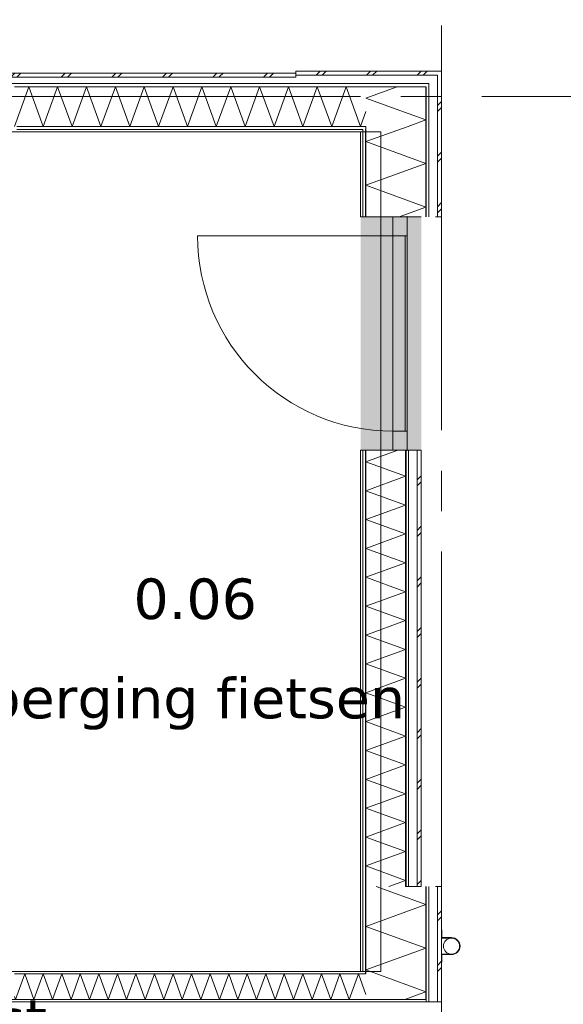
# Model space of a CAD drawing. Header units: millimetres. Extents: x -14925 to 266687, y -3550 to 35834.
# Tile 163 of 244: x 116263 to 118952, y 13512 to 18379. Entities that reach past the tile are written whole.
import ezdxf
from ezdxf.enums import TextEntityAlignment as Align

# ---------------------------------------------------------------- set-up
doc = ezdxf.new("R2010")
doc.units = ezdxf.units.MM
doc.header["$MEASUREMENT"] = 0
doc.linetypes.add('B0204', pattern=[2600, 2000, -200, 200, -200])
for name, color, linetype in [('52 Riolering.SCHOON', 7, 'Continuous'), ('A Stramien', 7, 'Continuous'), ('New_21 Buitenwanden', 7, 'Continuous'), ('New_21 Buitenwanden Afdek-arcering', 7, 'Continuous'), ('New_21 Buitenwanden Deuren', 7, 'Continuous'), ('New_21 Buitenwanden Doorsnede-arcering', 7, 'Continuous'), ('New_21 Buitenwanden Laagscheidingslijnen', 7, 'Continuous'), ('New_22 C Binnenwanden', 7, 'Continuous'), ('New_22 C Binnenwanden Doorsnede-arcering', 7, 'Continuous'), ('New_22 C Binnenwanden Laagscheidingslijnen', 7, 'Continuous'), ('New_Z Gebruiksopp', 7, 'Continuous'), ('New_Z Gebruiksopp Zone omranding', 7, 'Continuous'), ('New_Z Gebruiksopp Zone tekst', 7, 'Continuous'), ('Tekst_dim 1_ 100 .DO', 7, 'Continuous')]:
    doc.layers.add(name, color=color, linetype=linetype)
doc.styles.add('GENERATED_STYLE_1', font='verdana.ttf')
doc.styles.add('GENERATED_STYLE_2', font='verdana.ttf')
doc.dimstyles.new('GENERATED_STYLE__2', dxfattribs={"dimtxt": 400, "dimasz": 380, "dimexe": 0.18, "dimexo": 0.0625, "dimgap": 0, "dimtad": 1, "dimtih": 1, "dimtoh": 1, "dimdec": 0, "dimzin": 0, "dimdsep": 46, "dimtxsty": 'GENERATED_STYLE_2', "dimblk": 'ARROWHEAD_7', "dimblk1": 'ARROWHEAD_7', "dimblk2": 'ARROWHEAD_7', "dimcen": 0.09, "dimse1": 1, "dimse2": 1, "dimclrd": 9, "dimclre": 9, "dimclrt": 9, "dimadec": 1, "dimazin": 0, "dimtfac": 1, "dimtdec": 4, "dimtmove": 0, "dimatfit": 3, "dimfxl": 1, "dimtolj": 1, "dimtzin": 0, "dimarcsym": 0})
pattern_1 = [(90, (120873.91, 0), (-100, 0), [])]
pattern_2 = [(90, (120873.9, 0), (-346.41, 0), [0, -200]), (90, (120700.7, 100), (-346.41, 0), [0, -200])]
pattern_3 = [(180, (120873.91, 0), (0, 100), [])]
pattern_4 = [(180, (120873.9, 0), (0, 346.41), [0, -200]), (180, (120773.9, -173.2), (0, 346.41), [0, -200])]

# ---------------------------------------------------------------- blocks, each defined once
blk = doc.blocks.new('berging fietsen_0.06_109_1', base_point=(117131.4, 15750))
at = {"layer": 'New_Z Gebruiksopp Zone tekst', "color": 2, "lineweight": 0}
for tag, style, p in [('DUMMY_941', 'GENERATED_STYLE_1', (117131.4, 15687.9)), ('DUMMY_942', 'GENERATED_STYLE_2', (117131.4, 15190.7))]:
    blk.add_attdef(tag, text='', height=200, dxfattribs=dict(at, style=style)).set_placement(p, align=Align.TOP_LEFT)
for tag, style, p in [('ROOM_NUMBER', 'GENERATED_STYLE_1', (117131.4, 15617.1)), ('ROOM_NAME', 'GENERATED_STYLE_2', (117131.4, 15126.2))]:
    blk.add_attdef(tag, text='', height=200, dxfattribs=dict(at, style=style)).set_placement(p, align=Align.TOP_CENTER)
blk = doc.blocks.new('bergkast_0.05_153_1', base_point=(115794.6, 14164.5))
at = {"layer": 'New_Z Gebruiksopp Zone tekst', "color": 2, "lineweight": 0}
for tag, style, p in [('DUMMY_941', 'GENERATED_STYLE_1', (115794.6, 14102.4)), ('DUMMY_942', 'GENERATED_STYLE_2', (115794.6, 13605.2))]:
    blk.add_attdef(tag, text='', height=200, dxfattribs=dict(at, style=style)).set_placement(p, align=Align.TOP_LEFT)
for tag, style, p in [('ROOM_NUMBER', 'GENERATED_STYLE_1', (115794.6, 14031.6)), ('ROOM_NAME', 'GENERATED_STYLE_2', (115794.6, 13539.3))]:
    blk.add_attdef(tag, text='', height=200, dxfattribs=dict(at, style=style)).set_placement(p, align=Align.TOP_CENTER)
blk = doc.blocks.new('*X2721', base_point=(120873.9, 0))
at = {"layer": 'New_21 Buitenwanden Doorsnede-arcering', "color": 7, "linetype": 'Continuous', "lineweight": 0}
for p, q in [((118228.9, 16105), (118248.9, 16125)), ((118228.9, 16075), (118248.9, 16095)), ((118228.9, 15855), (118248.9, 15875)), ((118228.9, 15825), (118248.9, 15845)), ((118228.9, 15605), (118248.9, 15625)), ((118228.9, 15575), (118248.9, 15595)), ((118228.9, 15355), (118248.9, 15375)), ((118228.9, 15325), (118248.9, 15345)), ((118228.9, 15105), (118248.9, 15125)), ((118228.9, 15075), (118248.9, 15095)), ((118228.9, 14855), (118248.9, 14875)), ((118228.9, 14825), (118248.9, 14845)), ((118228.9, 14605), (118248.9, 14625)), ((118228.9, 14575), (118248.9, 14595)), ((118228.9, 14355), (118248.9, 14375)), ((118228.9, 14325), (118248.9, 14345)), ((118228.9, 14105), (118248.9, 14125))]:
    blk.add_line(p, q, dxfattribs=at)
blk = doc.blocks.new('*X2722', base_point=(120873.9, 0))
at = {"layer": 'New_21 Buitenwanden Doorsnede-arcering', "color": 7, "linetype": 'Continuous', "lineweight": 0}
for p, q in [((118133.2, 16251), (117975.9, 16193.8)), ((118171.9, 16122.4), (117975.9, 16193.8)), ((118171.9, 16122.4), (117975.9, 16051.1)), ((118171.9, 15979.7), (117975.9, 16051.1)), ((118171.9, 15979.7), (117975.9, 15908.4)), ((118171.9, 15837.1), (117975.9, 15908.4)), ((118171.9, 15837.1), (117975.9, 15765.7)), ((118171.9, 15694.4), (117975.9, 15765.7)), ((118171.9, 15694.4), (117975.9, 15623.1)), ((118171.9, 15551.7), (117975.9, 15623.1)), ((118171.9, 15551.7), (117975.9, 15480.4)), ((118171.9, 15409), (117975.9, 15480.4)), ((118171.9, 15409), (117975.9, 15337.7)), ((118171.9, 15266.4), (117975.9, 15337.7)), ((118171.9, 15266.4), (117975.9, 15195)), ((118171.9, 15123.7), (117975.9, 15195)), ((118171.9, 15123.7), (117975.9, 15052.4)), ((118171.9, 14981), (117975.9, 15052.4)), ((118171.9, 14981), (117975.9, 14909.7)), ((118171.9, 14838.3), (117975.9, 14909.7)), ((118171.9, 14838.3), (117975.9, 14767)), ((118171.9, 14695.7), (117975.9, 14767)), ((118171.9, 14695.7), (117975.9, 14624.3)), ((118171.9, 14553), (117975.9, 14624.3)), ((118171.9, 14553), (117975.9, 14481.6)), ((118171.9, 14410.3), (117975.9, 14481.6)), ((118171.9, 14410.3), (117975.9, 14339)), ((118171.9, 14267.6), (117975.9, 14339)), ((118171.9, 14267.6), (117975.9, 14196.3)), ((118171.9, 14125), (117975.9, 14196.3)), ((118171.9, 14125), (118089.6, 14095))]:
    blk.add_line(p, q, dxfattribs=at)
blk = doc.blocks.new('D1 26[147]_1', base_point=(120873.9, 0))
at = {"layer": 'New_21 Buitenwanden Deuren', "color": 7, "linetype": 'Continuous', "lineweight": 0}
for p, q in [((117948.9, 17405), (117948.9, 17417)), ((117948.9, 17405), (117948.9, 17417)), ((117960.9, 17405), (117948.9, 17405)), ((117960.9, 17405), (117948.9, 17405)), ((117975.9, 17405), (117960.9, 17405)), ((117975.9, 17405), (117960.9, 17405)), ((118108.9, 17405), (117975.9, 17405)), ((118108.9, 17405), (117975.9, 17405)), ((118108.9, 17405), (118108.9, 17311)), ((118178.9, 17405), (118108.9, 17405)), ((118171.9, 17405), (118108.9, 17405)), ((118171.9, 17405), (118108.9, 17405)), ((118178.9, 17405), (118171.9, 17405)), ((118178.9, 17405), (118171.9, 17405)), ((118178.9, 16251), (118178.9, 17405)), ((118178.9, 17311), (118178.9, 17405)), ((118186.9, 17405), (118178.9, 17405)), ((118228.9, 17405), (118186.9, 17405)), ((118248.9, 17405), (118228.9, 17405)), ((118108.9, 17311), (117142.9, 17311)), ((118108.9, 17311), (118178.9, 17311)), ((118108.9, 16345), (118108.9, 17311)), ((118108.9, 17311), (118168.9, 17311)), ((118168.9, 17311), (118168.9, 16345)), ((118178.9, 16345), (118108.9, 16345)), ((118108.9, 16345), (118108.9, 16251)), ((118168.9, 16345), (118108.9, 16345)), ((118178.9, 16251), (118178.9, 16345)), ((117960.9, 16251), (117948.9, 16251)), ((117960.9, 16251), (117948.9, 16251)), ((117948.9, 16251), (117948.9, 16239)), ((117948.9, 16251), (117948.9, 16239)), ((117975.9, 16251), (117960.9, 16251)), ((117975.9, 16251), (117960.9, 16251)), ((118108.9, 16251), (117975.9, 16251)), ((118108.9, 16251), (117975.9, 16251)), ((118108.9, 16251), (118178.9, 16251)), ((118171.9, 16251), (118108.9, 16251)), ((118171.9, 16251), (118108.9, 16251)), ((118178.9, 16251), (118171.9, 16251)), ((118178.9, 16251), (118171.9, 16251)), ((118186.9, 16251), (118178.9, 16251)), ((118228.9, 16251), (118186.9, 16251)), ((118248.9, 16251), (118228.9, 16251))]:
    blk.add_line(p, q, dxfattribs=at)
blk.add_arc((118108.9, 17311), 966, 180, 270, dxfattribs=at)
for p in [(118178.9, 17405), (118178.9, 16251)]:
    blk.add_point(p, dxfattribs=at)
blk = doc.blocks.new('Wall_410_1', base_point=(117948.9, 14095))
at = {"layer": 'New_21 Buitenwanden Afdek-arcering', "linetype": 'Continuous', "lineweight": 0, "true_color": 0xffffff}
blk.add_hatch(color=7, dxfattribs=at).paths.add_polyline_path([(118248.9, 17405), (117948.9, 17405), (117948.9, 16251), (118248.9, 16251)])
at = {"layer": 'New_21 Buitenwanden Doorsnede-arcering', "linetype": 'Continuous', "lineweight": 0, "true_color": 0x000000}
h = blk.add_hatch(dxfattribs=at)
h.set_pattern_fill('720_Gips_0001', color=18, style=0, pattern_type=2)
h.set_pattern_definition(pattern_2)
h.paths.add_polyline_path([(117960.9, 16251), (117948.9, 16251), (117948.9, 14095), (117960.9, 14095)])
h = blk.add_hatch(dxfattribs=at)
h.set_pattern_fill('325_Houtachtig_plaatmate_E0', color=18, style=0, pattern_type=2)
h.set_pattern_definition(pattern_1)
h.paths.add_polyline_path([(117960.9, 14095), (117975.9, 14095), (117975.9, 16251), (117960.9, 16251)])
h = blk.add_hatch(dxfattribs=at)
h.set_pattern_fill('325_Houtachtig_plaatmate_E0', color=18, style=0, pattern_type=2)
h.set_pattern_definition(pattern_1)
h.paths.add_polyline_path([(118171.9, 14095), (118186.9, 14095), (118186.9, 16251), (118171.9, 16251)])
at = {"layer": 'New_21 Buitenwanden', "color": 9, "linetype": 'Continuous', "lineweight": 0}
for p, q in [((117948.9, 17405), (117948.9, 17417)), ((117960.9, 17405), (117948.9, 17405)), ((117975.9, 17405), (117960.9, 17405)), ((118108.9, 17405), (117975.9, 17405)), ((118171.9, 17405), (118108.9, 17405)), ((118178.9, 17405), (118171.9, 17405)), ((118186.9, 17405), (118178.9, 17405)), ((118228.9, 17405), (118186.9, 17405)), ((118248.9, 17405), (118228.9, 17405)), ((117948.9, 16251), (117948.9, 16239)), ((117960.9, 16251), (117948.9, 16251)), ((117975.9, 16251), (117960.9, 16251)), ((118108.9, 16251), (117975.9, 16251)), ((118171.9, 16251), (118108.9, 16251)), ((118178.9, 16251), (118171.9, 16251)), ((118186.9, 16251), (118178.9, 16251)), ((118228.9, 16251), (118186.9, 16251)), ((118248.9, 16251), (118228.9, 16251))]:
    blk.add_line(p, q, dxfattribs=at)
at = {"layer": 'New_21 Buitenwanden', "color": 9, "linetype": 'Continuous', "lineweight": 0, "flags": 128}
for points in [[(117948.9, 16251), (117948.9, 14095)], [(118248.9, 14095), (118248.9, 16251)], [(118171.9, 14095), (118248.9, 14095)]]:
    blk.add_lwpolyline(points, dxfattribs=at)
at = {"layer": 'New_21 Buitenwanden Laagscheidingslijnen', "color": 9, "linetype": 'Continuous', "lineweight": 0}
for p, q in [((117960.9, 14095), (117960.9, 16251)), ((117975.9, 14095), (117975.9, 16251)), ((118171.9, 14095), (118171.9, 16251)), ((118186.9, 14095), (118186.9, 16251)), ((118228.9, 14095), (118228.9, 16251))]:
    blk.add_line(p, q, dxfattribs=at)
at = {"layer": 'New_21 Buitenwanden', "color": 1, "lineweight": 0}
for name in ['*X2722', '*X2721']:
    blk.add_blockref(name, (120873.9, 0), dxfattribs=at)
at = {"layer": 'New_21 Buitenwanden Deuren', "color": 7, "linetype": 'Continuous', "lineweight": 0}
blk.add_blockref('D1 26[147]_1', (120873.9, 0), dxfattribs=at)
blk = doc.blocks.new('*X2784', base_point=(120873.9, 0))
at = {"layer": 'New_21 Buitenwanden Doorsnede-arcering', "color": 7, "linetype": 'Continuous', "lineweight": 0}
for p, q in [((117728.9, 18105), (117748.9, 18125)), ((117758.9, 18105), (117778.9, 18125)), ((117978.9, 18105), (117998.9, 18125)), ((118008.9, 18105), (118028.9, 18125)), ((118228.9, 18105), (118248.9, 18125)), ((118258.9, 18105), (118278.9, 18125))]:
    blk.add_line(p, q, dxfattribs=at)
blk = doc.blocks.new('*X2785', base_point=(120873.9, 0))
at = {"layer": 'New_21 Buitenwanden Doorsnede-arcering', "color": 7, "linetype": 'Continuous', "lineweight": 0}
for p, q in [((117735, 18048), (117663.7, 17852)), ((117735, 18048), (117806.4, 17852)), ((117877.7, 18048), (117806.4, 17852)), ((117877.7, 18048), (117949, 17852)), ((117628.9, 17947.6), (117663.7, 17852)), ((117975.9, 17925.8), (117949, 17852))]:
    blk.add_line(p, q, dxfattribs=at)
blk = doc.blocks.new('Wall_421_1', base_point=(117948.9, 17825))
at = {"layer": 'New_21 Buitenwanden Doorsnede-arcering', "linetype": 'Continuous', "lineweight": 0, "true_color": 0x000000}
h = blk.add_hatch(dxfattribs=at)
h.set_pattern_fill('325_Houtachtig_plaatmate_E0', color=18, style=0, pattern_type=2)
h.set_pattern_definition(pattern_3)
h.paths.add_polyline_path([(118266.2, 18063), (117628.9, 18063), (117628.9, 18048), (118246.2, 18048)])
h = blk.add_hatch(dxfattribs=at)
h.set_pattern_fill('325_Houtachtig_plaatmate_E0', color=18, style=0, pattern_type=2)
h.set_pattern_definition(pattern_3)
h.paths.add_polyline_path([(118266.2, 18063), (118246.2, 18048), (118271.9, 18048), (118271.9, 18063)])
h = blk.add_hatch(dxfattribs=at)
h.set_pattern_fill('325_Houtachtig_plaatmate_E0', color=18, style=0, pattern_type=2)
h.set_pattern_definition(pattern_3)
h.paths.add_polyline_path([(118271.9, 18063), (118271.9, 18048), (118286.9, 18048), (118286.9, 18063)])
h = blk.add_hatch(dxfattribs=at)
h.set_pattern_fill('325_Houtachtig_plaatmate_E0', color=18, style=0, pattern_type=2)
h.set_pattern_definition(pattern_3)
h.paths.add_polyline_path([(117960.9, 17852), (117628.9, 17852), (117628.9, 17837), (117960.9, 17837)])
h = blk.add_hatch(dxfattribs=at)
h.set_pattern_fill('720_Gips_0001', color=18, style=0, pattern_type=2)
h.set_pattern_definition(pattern_4)
h.paths.add_polyline_path([(117948.9, 17837), (117628.9, 17837), (117628.9, 17825), (117948.9, 17825)])
h = blk.add_hatch(dxfattribs=at)
h.set_pattern_fill('720_Gips_0001', color=18, style=0, pattern_type=2)
h.set_pattern_definition(pattern_4)
h.paths.add_polyline_path([(117948.9, 17825), (117960.9, 17834), (117960.9, 17837), (117948.9, 17837)])
h = blk.add_hatch(dxfattribs=at)
h.set_pattern_fill('720_Gips_0001', color=18, style=0, pattern_type=2)
h.set_pattern_definition(pattern_4)
h.paths.add_polyline_path([(117960.9, 17834), (117948.9, 17825), (117960.9, 17825)])
h = blk.add_hatch(dxfattribs=at)
h.set_pattern_fill('325_Houtachtig_plaatmate_E0', color=18, style=0, pattern_type=2)
h.set_pattern_definition(pattern_3)
h.paths.add_polyline_path([(117960.9, 17837), (117964.9, 17837), (117975.9, 17845.2), (117975.9, 17852), (117960.9, 17852)])
h = blk.add_hatch(dxfattribs=at)
h.set_pattern_fill('325_Houtachtig_plaatmate_E0', color=18, style=0, pattern_type=2)
h.set_pattern_definition(pattern_3)
h.paths.add_polyline_path([(117975.9, 17837), (117975.9, 17845.2), (117964.9, 17837)])
at = {"layer": 'New_21 Buitenwanden', "color": 9, "linetype": 'Continuous', "lineweight": 0, "flags": 128}
for points in [[(118348.9, 18125), (117628.9, 18125)], [(117628.9, 18125), (117628.9, 18105)], [(117628.9, 18105), (117628.9, 18095)], [(118348.9, 18125), (118348.9, 18105)], [(117628.9, 17825), (117948.9, 17825)]]:
    blk.add_lwpolyline(points, dxfattribs=at)
at = {"layer": 'New_21 Buitenwanden Laagscheidingslijnen', "color": 9, "linetype": 'Continuous', "lineweight": 0}
for p, q in [((118286.9, 18105), (117628.9, 18105)), ((118322.2, 18105), (118286.9, 18105)), ((118322.2, 18105), (118328.9, 18105)), ((118328.9, 18063), (118328.9, 18105)), ((118266.2, 18063), (117628.9, 18063)), ((118266.2, 18063), (118271.9, 18063)), ((118271.9, 18063), (118286.9, 18063)), ((118286.9, 18048), (118286.9, 18063)), ((117975.9, 18048), (117628.9, 18048)), ((118246.2, 18048), (117975.9, 18048)), ((118246.2, 18048), (118271.9, 18048)), ((117960.9, 17852), (117628.9, 17852)), ((117948.9, 17837), (117628.9, 17837)), ((117960.9, 17837), (117948.9, 17837)), ((117975.9, 17852), (117960.9, 17852)), ((117960.9, 17834), (117960.9, 17837)), ((117960.9, 17825), (117960.9, 17834)), ((117975.9, 17845.2), (117975.9, 17852)), ((117975.9, 17837), (117975.9, 17845.2))]:
    blk.add_line(p, q, dxfattribs=at)
at = {"layer": 'New_21 Buitenwanden', "color": 1, "lineweight": 0}
for name in ['*X2784', '*X2785']:
    blk.add_blockref(name, (120873.9, 0), dxfattribs=at)
blk = doc.blocks.new('*X2787', base_point=(120873.9, 0))
at = {"layer": 'New_22 C Binnenwanden Doorsnede-arcering', "color": 7, "linetype": 'Continuous', "lineweight": 0}
for p, q in [((116287.9, 13663), (116242, 13537)), ((116287.9, 13663), (116333.7, 13537)), ((116379.6, 13663), (116333.7, 13537)), ((116379.6, 13663), (116425.5, 13537)), ((116471.3, 13663), (116425.5, 13537)), ((116471.3, 13663), (116517.2, 13537)), ((116563, 13663), (116517.2, 13537)), ((116563, 13663), (116608.9, 13537)), ((116654.8, 13663), (116608.9, 13537)), ((116654.8, 13663), (116700.6, 13537)), ((116746.5, 13663), (116700.6, 13537)), ((116746.5, 13663), (116792.3, 13537)), ((116838.2, 13663), (116792.3, 13537)), ((116838.2, 13663), (116884.1, 13537)), ((116929.9, 13663), (116884.1, 13537)), ((116929.9, 13663), (116975.8, 13537)), ((117021.6, 13663), (116975.8, 13537)), ((117021.6, 13663), (117067.5, 13537)), ((117113.4, 13663), (117067.5, 13537)), ((117113.4, 13663), (117159.2, 13537)), ((117205.1, 13663), (117159.2, 13537)), ((117205.1, 13663), (117250.9, 13537)), ((117296.8, 13663), (117250.9, 13537)), ((117296.8, 13663), (117342.7, 13537)), ((117388.5, 13663), (117342.7, 13537)), ((117388.5, 13663), (117434.4, 13537)), ((117480.3, 13663), (117434.4, 13537)), ((117480.3, 13663), (117526.1, 13537)), ((117572, 13663), (117526.1, 13537)), ((117572, 13663), (117617.8, 13537)), ((117663.7, 13663), (117617.8, 13537)), ((117663.7, 13663), (117709.6, 13537)), ((117755.4, 13663), (117709.6, 13537)), ((117755.4, 13663), (117801.3, 13537)), ((117847.1, 13663), (117801.3, 13537)), ((117847.1, 13663), (117893, 13537)), ((117938.9, 13663), (117893, 13537)), ((117938.9, 13663), (117975.9, 13561.2)), ((116236.9, 13551.1), (116242, 13537))]:
    blk.add_line(p, q, dxfattribs=at)
blk = doc.blocks.new('Wall_422_1', base_point=(111498.9, 13675))
at = {"layer": 'New_22 C Binnenwanden Doorsnede-arcering', "linetype": 'Continuous', "lineweight": 0, "true_color": 0x000000}
h = blk.add_hatch(dxfattribs=at)
h.set_pattern_fill('325_Houtachtig_plaatmate_E0', color=18, style=0, pattern_type=2)
h.set_pattern_definition(pattern_3)
h.paths.add_polyline_path([(116248.9, 13663), (117960.9, 13663), (117960.9, 13670.5), (117948.9, 13675), (116248.9, 13675)])
h = blk.add_hatch(dxfattribs=at)
h.set_pattern_fill('325_Houtachtig_plaatmate_E0', color=18, style=0, pattern_type=2)
h.set_pattern_definition(pattern_3)
h.paths.add_polyline_path([(117948.9, 13675), (117960.9, 13670.5), (117960.9, 13675)])
h = blk.add_hatch(dxfattribs=at)
h.set_pattern_fill('325_Houtachtig_plaatmate_E0', color=18, style=0, pattern_type=2)
h.set_pattern_definition(pattern_3)
h.paths.add_polyline_path([(111175.9, 13525), (118271.9, 13525), (118271.9, 13537), (111175.9, 13537)])
at = {"layer": 'New_21 Buitenwanden Laagscheidingslijnen', "color": 1, "linetype": 'Continuous', "lineweight": 0}
blk.add_line((117948.9, 13675), (117960.9, 13675), dxfattribs=at)
at = {"layer": 'New_22 C Binnenwanden', "color": 1, "linetype": 'Continuous', "lineweight": 0, "flags": 128}
for points in [[(117948.9, 13675), (116248.9, 13675)], [(111175.9, 13525), (118271.9, 13525)]]:
    blk.add_lwpolyline(points, dxfattribs=at)
at = {"layer": 'New_22 C Binnenwanden Laagscheidingslijnen', "color": 1, "linetype": 'Continuous', "lineweight": 0}
for p, q in [((117960.9, 13663), (116236.9, 13663)), ((117960.9, 13663), (117975.9, 13663)), ((117975.9, 13537), (111471.9, 13537)), ((117975.9, 13537), (118271.9, 13537))]:
    blk.add_line(p, q, dxfattribs=at)
at = {"layer": 'New_22 C Binnenwanden', "color": 1, "lineweight": 0}
blk.add_blockref('*X2787', (120873.9, 0), dxfattribs=at)
blk = doc.blocks.new('*X2916', base_point=(120873.9, 0))
at = {"layer": 'New_21 Buitenwanden Doorsnede-arcering', "color": 7, "linetype": 'Continuous', "lineweight": 0}
for p in [(118130.4, 18048), (118107.4, 17943.9)]:
    blk.add_line(p, (117975.9, 17991.8), dxfattribs=at)
blk = doc.blocks.new('*X2918', base_point=(120873.9, 0))
at = {"layer": 'New_21 Buitenwanden Doorsnede-arcering', "color": 7, "linetype": 'Continuous', "lineweight": 0}
for p, q in [((118328.9, 17955), (118348.9, 17975)), ((118328.9, 17925), (118348.9, 17945)), ((118328.9, 17705), (118348.9, 17725)), ((118328.9, 17675), (118348.9, 17695)), ((118328.9, 17455), (118348.9, 17475)), ((118328.9, 17425), (118348.9, 17445))]:
    blk.add_line(p, q, dxfattribs=at)
blk = doc.blocks.new('*X2919', base_point=(120873.9, 0))
at = {"layer": 'New_21 Buitenwanden Doorsnede-arcering', "color": 7, "linetype": 'Continuous', "lineweight": 0}
for p, q in [((118183.9, 17852), (117975.9, 17776.3)), ((118271.9, 17668.6), (117975.9, 17776.3)), ((118271.9, 17668.6), (117975.9, 17560.8)), ((118271.9, 17453.1), (117975.9, 17560.8)), ((118271.9, 17453.1), (118139.8, 17405))]:
    blk.add_line(p, q, dxfattribs=at)
blk = doc.blocks.new('*X2920', base_point=(120873.9, 0))
at = {"layer": 'New_21 Buitenwanden Doorsnede-arcering', "color": 7, "linetype": 'Continuous', "lineweight": 0}
for q in [(118107.4, 17943.9), (118183.9, 17852)]:
    blk.add_line((118271.9, 17884), q, dxfattribs=at)
blk = doc.blocks.new('Wall_445_1', base_point=(117948.9, 17405))
at = {"layer": 'New_21 Buitenwanden Doorsnede-arcering', "linetype": 'Continuous', "lineweight": 0, "true_color": 0x000000}
h = blk.add_hatch(dxfattribs=at)
h.set_pattern_fill('325_Houtachtig_plaatmate_E0', color=18, style=0, pattern_type=2)
h.set_pattern_definition(pattern_1)
h.paths.add_polyline_path([(118271.9, 18048), (118271.9, 17405), (118286.9, 17405), (118286.9, 18048)])
h = blk.add_hatch(dxfattribs=at)
h.set_pattern_fill('720_Gips_0001', color=18, style=0, pattern_type=2)
h.set_pattern_definition(pattern_2)
h.paths.add_polyline_path([(117948.9, 17825), (117948.9, 17405), (117960.9, 17405), (117960.9, 17825)])
h = blk.add_hatch(dxfattribs=at)
h.set_pattern_fill('325_Houtachtig_plaatmate_E0', color=18, style=0, pattern_type=2)
h.set_pattern_definition(pattern_1)
h.paths.add_polyline_path([(117960.9, 17834), (117964.9, 17837), (117960.9, 17837)])
h = blk.add_hatch(dxfattribs=at)
h.set_pattern_fill('325_Houtachtig_plaatmate_E0', color=18, style=0, pattern_type=2)
h.set_pattern_definition(pattern_1)
h.paths.add_polyline_path([(117964.9, 17837), (117960.9, 17834), (117960.9, 17405), (117975.9, 17405), (117975.9, 17837)])
at = {"layer": 'New_21 Buitenwanden', "color": 9, "linetype": 'Continuous', "lineweight": 0, "flags": 128}
for points in [[(118348.9, 17405), (118348.9, 18105)], [(117948.9, 17825), (117948.9, 17405)], [(118328.9, 17405), (118318.9, 17405)], [(118348.9, 17405), (118328.9, 17405)]]:
    blk.add_lwpolyline(points, dxfattribs=at)
at = {"layer": 'New_21 Buitenwanden Laagscheidingslijnen', "color": 9, "linetype": 'Continuous', "lineweight": 0}
for p, q in [((118328.9, 18063), (118328.9, 18105)), ((118286.9, 18048), (118286.9, 18063)), ((118328.9, 17405), (118328.9, 18063)), ((118246.2, 18048), (117975.9, 18048)), ((118246.2, 18048), (118271.9, 18048)), ((118271.9, 17852), (118271.9, 18048)), ((118286.9, 17405), (118286.9, 18048)), ((117960.9, 17834), (117960.9, 17837)), ((117960.9, 17825), (117960.9, 17834)), ((117960.9, 17405), (117960.9, 17825)), ((117975.9, 17845.2), (117975.9, 17852)), ((117975.9, 17837), (117975.9, 17845.2)), ((117975.9, 17405), (117975.9, 17837)), ((118271.9, 17405), (118271.9, 17852))]:
    blk.add_line(p, q, dxfattribs=at)
at = {"layer": 'New_21 Buitenwanden', "color": 1, "lineweight": 0}
for name in ['*X2916', '*X2918', '*X2920', '*X2919']:
    blk.add_blockref(name, (120873.9, 0), dxfattribs=at)
blk = doc.blocks.new('*X2923', base_point=(120873.9, 0))
at = {"layer": 'New_21 Buitenwanden Doorsnede-arcering', "color": 7, "linetype": 'Continuous', "lineweight": 0}
blk.add_line((118243.8, 13564.4), (118168.5, 13537), dxfattribs=at)
blk = doc.blocks.new('*X2925', base_point=(120873.9, 0))
at = {"layer": 'New_21 Buitenwanden Doorsnede-arcering', "color": 7, "linetype": 'Continuous', "lineweight": 0}
for p, q in [((118328.9, 13955), (118348.9, 13975)), ((118328.9, 13925), (118348.9, 13945)), ((118328.9, 13705), (118348.9, 13725)), ((118328.9, 13675), (118348.9, 13695))]:
    blk.add_line(p, q, dxfattribs=at)
blk = doc.blocks.new('*X2926', base_point=(120873.9, 0))
at = {"layer": 'New_21 Buitenwanden Doorsnede-arcering', "color": 7, "linetype": 'Continuous', "lineweight": 0}
for q in [(118029.1, 13663), (118243.8, 13564.4)]:
    blk.add_line((118271.9, 13574.6), q, dxfattribs=at)
blk = doc.blocks.new('*X2927', base_point=(120873.9, 0))
at = {"layer": 'New_21 Buitenwanden Doorsnede-arcering', "color": 7, "linetype": 'Continuous', "lineweight": 0}
for p, q in [((118271.9, 14005.6), (118026.2, 14095)), ((118271.9, 14005.6), (117975.9, 13897.8)), ((118271.9, 13790.1), (117975.9, 13897.8)), ((118271.9, 13790.1), (117975.9, 13682.4)), ((118029.1, 13663), (117975.9, 13682.4))]:
    blk.add_line(p, q, dxfattribs=at)
blk = doc.blocks.new('Wall_446_1', base_point=(117948.9, 13675))
at = {"layer": 'New_21 Buitenwanden Doorsnede-arcering', "linetype": 'Continuous', "lineweight": 0, "true_color": 0x000000}
h = blk.add_hatch(dxfattribs=at)
h.set_pattern_fill('720_Gips_0001', color=18, style=0, pattern_type=2)
h.set_pattern_definition(pattern_2)
h.paths.add_polyline_path([(117960.9, 13675), (117960.9, 14095), (117948.9, 14095), (117948.9, 13675)])
h = blk.add_hatch(dxfattribs=at)
h.set_pattern_fill('325_Houtachtig_plaatmate_E0', color=18, style=0, pattern_type=2)
h.set_pattern_definition(pattern_1)
h.paths.add_polyline_path([(117975.9, 13675), (117975.9, 14095), (117960.9, 14095), (117960.9, 13675)])
h = blk.add_hatch(dxfattribs=at)
h.set_pattern_fill('325_Houtachtig_plaatmate_E0', color=18, style=0, pattern_type=2)
h.set_pattern_definition(pattern_1)
h.paths.add_polyline_path([(118286.9, 13548.2), (118286.9, 14095), (118271.9, 14095), (118271.9, 13553.9)])
h = blk.add_hatch(dxfattribs=at)
h.set_pattern_fill('325_Houtachtig_plaatmate_E0', color=18, style=0, pattern_type=2)
h.set_pattern_definition(pattern_1)
h.paths.add_polyline_path([(117960.9, 13675), (117960.9, 13670.5), (117975.9, 13664.9), (117975.9, 13675)])
h = blk.add_hatch(dxfattribs=at)
h.set_pattern_fill('325_Houtachtig_plaatmate_E0', color=18, style=0, pattern_type=2)
h.set_pattern_definition(pattern_1)
h.paths.add_polyline_path([(117960.9, 13663), (117975.9, 13663), (117975.9, 13664.9), (117960.9, 13670.5)])
h = blk.add_hatch(dxfattribs=at)
h.set_pattern_fill('325_Houtachtig_plaatmate_E0', color=18, style=0, pattern_type=2)
h.set_pattern_definition(pattern_1)
h.paths.add_polyline_path([(118271.9, 13537), (118286.9, 13537), (118286.9, 13548.2), (118271.9, 13553.9)])
h = blk.add_hatch(dxfattribs=at)
h.set_pattern_fill('325_Houtachtig_plaatmate_E0', color=18, style=0, pattern_type=2)
h.set_pattern_definition(pattern_1)
h.paths.add_polyline_path([(118271.9, 13525), (118286.9, 13525), (118286.9, 13537), (118271.9, 13537)])
at = {"layer": 'New_21 Buitenwanden', "color": 9, "linetype": 'Continuous', "lineweight": 0, "flags": 128}
for points in [[(117948.9, 14095), (117948.9, 13675)], [(118328.9, 14095), (118318.9, 14095)], [(118348.9, 14095), (118328.9, 14095)], [(118348.9, 13525), (118348.9, 14095)]]:
    blk.add_lwpolyline(points, dxfattribs=at)
at = {"layer": 'New_21 Buitenwanden Laagscheidingslijnen', "color": 9, "linetype": 'Continuous', "lineweight": 0}
for p, q in [((117960.9, 13675), (117960.9, 14095)), ((117975.9, 13675), (117975.9, 14095)), ((118271.9, 13663), (118271.9, 14095)), ((118286.9, 13548.2), (118286.9, 14095)), ((118328.9, 13532.5), (118328.9, 14095)), ((117975.9, 13664.9), (117975.9, 13675)), ((118271.9, 13553.9), (118271.9, 13663))]:
    blk.add_line(p, q, dxfattribs=at)
at = {"layer": 'New_21 Buitenwanden Laagscheidingslijnen', "color": 1, "linetype": 'Continuous', "lineweight": 0}
blk.add_line((117948.9, 13675), (117960.9, 13675), dxfattribs=at)
at = {"layer": 'New_22 C Binnenwanden', "color": 9, "linetype": 'Continuous', "lineweight": 0, "flags": 128}
for points in [[(118286.9, 13525), (118271.9, 13525)], [(118328.9, 13525), (118286.9, 13525)], [(118348.9, 13525), (118328.9, 13525)]]:
    blk.add_lwpolyline(points, dxfattribs=at)
at = {"layer": 'New_22 C Binnenwanden Laagscheidingslijnen', "color": 1, "linetype": 'Continuous', "lineweight": 0}
for p, q in [((117960.9, 13663), (117975.9, 13663)), ((117975.9, 13537), (118271.9, 13537))]:
    blk.add_line(p, q, dxfattribs=at)
at = {"layer": 'New_22 C Binnenwanden Laagscheidingslijnen', "color": 9, "linetype": 'Continuous', "lineweight": 0}
for p, q in [((117975.9, 13663), (117975.9, 13664.9)), ((118271.9, 13537), (118271.9, 13553.9)), ((118286.9, 13537), (118286.9, 13548.2)), ((118286.9, 13525), (118286.9, 13537)), ((118328.9, 13525), (118328.9, 13532.5))]:
    blk.add_line(p, q, dxfattribs=at)
at = {"layer": 'New_21 Buitenwanden', "color": 1, "lineweight": 0}
for name in ['*X2927', '*X2925', '*X2926', '*X2923']:
    blk.add_blockref(name, (120873.9, 0), dxfattribs=at)
blk = doc.blocks.new('*X3681', base_point=(120873.9, 0))
at = {"layer": 'New_21 Buitenwanden Doorsnede-arcering', "color": 7, "linetype": 'Continuous', "lineweight": 0}
for p, q in [((113728.9, 18105), (113738.9, 18115)), ((113753.9, 18100), (113768.9, 18115)), ((113973.9, 18100), (113988.9, 18115)), ((114003.9, 18100), (114018.9, 18115)), ((114223.9, 18100), (114238.9, 18115)), ((114253.9, 18100), (114268.9, 18115)), ((114473.9, 18100), (114488.9, 18115)), ((114503.9, 18100), (114518.9, 18115)), ((114723.9, 18100), (114738.9, 18115)), ((114753.9, 18100), (114768.9, 18115)), ((114973.9, 18100), (114988.9, 18115)), ((115003.9, 18100), (115018.9, 18115)), ((115223.9, 18100), (115238.9, 18115)), ((115253.9, 18100), (115268.9, 18115)), ((115473.9, 18100), (115488.9, 18115)), ((115503.9, 18100), (115518.9, 18115)), ((115723.9, 18100), (115738.9, 18115)), ((115753.9, 18100), (115768.9, 18115)), ((115973.9, 18100), (115988.9, 18115)), ((116003.9, 18100), (116018.9, 18115)), ((116223.9, 18100), (116238.9, 18115)), ((116253.9, 18100), (116268.9, 18115)), ((116473.9, 18100), (116488.9, 18115)), ((116503.9, 18100), (116518.9, 18115)), ((116723.9, 18100), (116738.9, 18115)), ((116753.9, 18100), (116768.9, 18115)), ((116973.9, 18100), (116988.9, 18115)), ((117003.9, 18100), (117018.9, 18115)), ((117223.9, 18100), (117238.9, 18115)), ((117253.9, 18100), (117268.9, 18115)), ((117473.9, 18100), (117488.9, 18115)), ((117503.9, 18100), (117518.9, 18115)), ((113748.9, 18095), (113753.9, 18100)), ((113968.9, 18095), (113973.9, 18100)), ((113998.9, 18095), (114003.9, 18100)), ((114218.9, 18095), (114223.9, 18100)), ((114248.9, 18095), (114253.9, 18100)), ((114468.9, 18095), (114473.9, 18100)), ((114498.9, 18095), (114503.9, 18100)), ((114718.9, 18095), (114723.9, 18100)), ((114748.9, 18095), (114753.9, 18100)), ((114968.9, 18095), (114973.9, 18100)), ((114998.9, 18095), (115003.9, 18100)), ((115218.9, 18095), (115223.9, 18100)), ((115248.9, 18095), (115253.9, 18100)), ((115468.9, 18095), (115473.9, 18100)), ((115498.9, 18095), (115503.9, 18100)), ((115718.9, 18095), (115723.9, 18100)), ((115748.9, 18095), (115753.9, 18100)), ((115968.9, 18095), (115973.9, 18100)), ((115998.9, 18095), (116003.9, 18100)), ((116218.9, 18095), (116223.9, 18100)), ((116248.9, 18095), (116253.9, 18100)), ((116468.9, 18095), (116473.9, 18100)), ((116498.9, 18095), (116503.9, 18100)), ((116718.9, 18095), (116723.9, 18100)), ((116748.9, 18095), (116753.9, 18100)), ((116968.9, 18095), (116973.9, 18100)), ((116998.9, 18095), (117003.9, 18100)), ((117218.9, 18095), (117223.9, 18100)), ((117248.9, 18095), (117253.9, 18100)), ((117468.9, 18095), (117473.9, 18100)), ((117498.9, 18095), (117503.9, 18100))]:
    blk.add_line(p, q, dxfattribs=at)
blk = doc.blocks.new('*X3682', base_point=(120873.9, 0))
at = {"layer": 'New_21 Buitenwanden Doorsnede-arcering', "color": 7, "linetype": 'Continuous', "lineweight": 0}
for p, q in [((116308.3, 18048), (116236.9, 17852)), ((116308.3, 18048), (116379.6, 17852)), ((116450.9, 18048), (116379.6, 17852)), ((116450.9, 18048), (116522.3, 17852)), ((116593.6, 18048), (116522.3, 17852)), ((116593.6, 18048), (116665, 17852)), ((116736.3, 18048), (116665, 17852)), ((116736.3, 18048), (116807.6, 17852)), ((116879, 18048), (116807.6, 17852)), ((116879, 18048), (116950.3, 17852)), ((117021.6, 18048), (116950.3, 17852)), ((117021.6, 18048), (117093, 17852)), ((117164.3, 18048), (117093, 17852)), ((117164.3, 18048), (117235.7, 17852)), ((117307, 18048), (117235.7, 17852)), ((117307, 18048), (117378.3, 17852)), ((117449.7, 18048), (117378.3, 17852)), ((117449.7, 18048), (117521, 17852)), ((117592.4, 18048), (117521, 17852)), ((117592.4, 18048), (117628.9, 17947.6)), ((116236.9, 17852.1), (116236.9, 17852))]:
    blk.add_line(p, q, dxfattribs=at)
blk = doc.blocks.new('Wall_574_1', base_point=(117628.9, 17825))
at = {"layer": 'New_21 Buitenwanden Doorsnede-arcering', "linetype": 'Continuous', "lineweight": 0, "true_color": 0x000000}
h = blk.add_hatch(dxfattribs=at)
h.set_pattern_fill('325_Houtachtig_plaatmate_E0', color=18, style=0, pattern_type=2)
h.set_pattern_definition(pattern_3)
h.paths.add_polyline_path([(117628.9, 18063), (113728.9, 18063), (113728.9, 18048), (117628.9, 18048)])
h = blk.add_hatch(dxfattribs=at)
h.set_pattern_fill('325_Houtachtig_plaatmate_E0', color=18, style=0, pattern_type=2)
h.set_pattern_definition(pattern_3)
h.paths.add_polyline_path([(116248.9, 17837), (117628.9, 17837), (117628.9, 17852), (116248.9, 17852)])
h = blk.add_hatch(dxfattribs=at)
h.set_pattern_fill('720_Gips_0001', color=18, style=0, pattern_type=2)
h.set_pattern_definition(pattern_4)
h.paths.add_polyline_path([(116248.9, 17825), (117628.9, 17825), (117628.9, 17837), (116248.9, 17837)])
at = {"layer": 'New_21 Buitenwanden', "color": 9, "linetype": 'Continuous', "lineweight": 0, "flags": 128}
for points in [[(117628.9, 18115), (113728.9, 18115)], [(117628.9, 18095), (117628.9, 18105)], [(116248.9, 17825), (117628.9, 17825)]]:
    blk.add_lwpolyline(points, dxfattribs=at)
at = {"layer": 'New_21 Buitenwanden Laagscheidingslijnen', "color": 9, "linetype": 'Continuous', "lineweight": 0}
for p, q in [((117628.9, 18095), (113728.9, 18095)), ((117628.9, 18063), (113728.9, 18063)), ((117628.9, 18048), (116236.9, 18048)), ((117628.9, 17852), (116248.9, 17852)), ((117628.9, 17837), (116248.9, 17837))]:
    blk.add_line(p, q, dxfattribs=at)
at = {"layer": 'New_21 Buitenwanden', "color": 1, "lineweight": 0}
for name in ['*X3681', '*X3682']:
    blk.add_blockref(name, (120873.9, 0), dxfattribs=at)
blk = doc.blocks.new('Standard grid marker_2')
at = {"layer": 'A Stramien', "color": 7, "linetype": 'B0204', "lineweight": 0}
blk.add_line((1000, 0), (24500, 0), dxfattribs=at)
at = {"layer": 'A Stramien', "color": 9, "lineweight": 0, "style": 'GENERATED_STYLE_2'}
blk.add_attdef('AC_MarkerText_1', text='', height=400, rotation=90, dxfattribs=at).set_placement((-948.6, -142.5), align=Align.TOP_CENTER)
blk = doc.blocks.new('Regenpijp 26[165]_1', base_point=(118388.9, 13800))
at = {"layer": '52 Riolering.SCHOON', "color": 7, "linetype": 'Continuous', "lineweight": 0, "flags": 128}
for points in [[(118348.9, 13720), (118348.9, 13759.8), (118398.9, 13759.8, 1), (118398.9, 13840.2), (118348.9, 13840.2), (118348.9, 13880), (118350.9, 13880), (118350.9, 13842), (118398.9, 13842, -1), (118398.9, 13758), (118350.9, 13758), (118350.9, 13720)], [(118348.9, 13720), (118348.9, 13759.8), (118398.9, 13759.8, 1), (118398.9, 13840.2), (118348.9, 13840.2), (118348.9, 13880), (118350.9, 13880), (118350.9, 13842), (118398.9, 13842, -1), (118398.9, 13758), (118350.9, 13758), (118350.9, 13720)], [(118348.9, 13720), (118348.9, 13759.8), (118398.9, 13759.8, 1), (118398.9, 13840.2), (118348.9, 13840.2), (118348.9, 13880), (118350.9, 13880), (118350.9, 13842), (118398.9, 13842, -1), (118398.9, 13758), (118350.9, 13758), (118350.9, 13720)], [(118348.9, 13720), (118348.9, 13759.8), (118398.9, 13759.8, 1), (118398.9, 13840.2), (118348.9, 13840.2), (118348.9, 13880), (118350.9, 13880), (118350.9, 13842), (118398.9, 13842, -1), (118398.9, 13758), (118350.9, 13758), (118350.9, 13720)], [(118348.9, 13720), (118348.9, 13759.8), (118398.9, 13759.8, 1), (118398.9, 13840.2), (118348.9, 13840.2), (118348.9, 13880), (118350.9, 13880), (118350.9, 13842), (118398.9, 13842, -1), (118398.9, 13758), (118350.9, 13758), (118350.9, 13720)], [(118348.9, 13720), (118348.9, 13759.8), (118398.9, 13759.8, 1), (118398.9, 13840.2), (118348.9, 13840.2), (118348.9, 13880), (118350.9, 13880), (118350.9, 13842), (118398.9, 13842, -1), (118398.9, 13758), (118350.9, 13758), (118350.9, 13720)], [(118348.9, 13720), (118348.9, 13759.8), (118398.9, 13759.8, 1), (118398.9, 13840.2), (118348.9, 13840.2), (118348.9, 13880), (118350.9, 13880), (118350.9, 13842), (118398.9, 13842, -1), (118398.9, 13758), (118350.9, 13758), (118350.9, 13720)], [(118348.9, 13720), (118348.9, 13759.8), (118398.9, 13759.8, 1), (118398.9, 13840.2), (118348.9, 13840.2), (118348.9, 13880), (118350.9, 13880), (118350.9, 13842), (118398.9, 13842, -1), (118398.9, 13758), (118350.9, 13758), (118350.9, 13720)], [(118398.9, 13840, 1), (118398.9, 13760, 1)]]:
    blk.add_lwpolyline(points, format="xyb", close=True, dxfattribs=at)
blk = doc.blocks.new('Standard grid marker_3')
at = {"layer": 'A Stramien', "color": 7, "linetype": 'B0204', "lineweight": 0}
blk.add_line((1000, 0), (46550, 0), dxfattribs=at)
at = {"layer": 'A Stramien', "color": 9, "lineweight": 0, "style": 'GENERATED_STYLE_2'}
for tag, p in [('AC_MarkerText_1_0', (-600, 206.1)), ('AC_MarkerText_1_1', (48150, 206.1))]:
    blk.add_attdef(tag, text='', height=400, dxfattribs=at).set_placement(p, align=Align.TOP_CENTER)
blk = doc.blocks.new('*D3813', base_point=(120873.9, 0))
at = {"layer": 'Tekst_dim 1_ 100 .DO', "color": 9, "linetype": 'Continuous', "lineweight": 0}
for p, q in [((120748.9, 19125), (120748.9, 19875)), ((111198.9, 19500), (118448.9, 19500)), ((118448.9, 19500), (120848.9, 19500))]:
    blk.add_line(p, q, dxfattribs=at)
blk.add_circle((120748.9, 19500), 100, dxfattribs=at)
at = {"layer": 'Tekst_dim 1_ 100 .DO', "color": 9, "lineweight": 0, "insert": (118751.6, 19580), "char_height": 400, "attachment_point": 7, "style": 'GENERATED_STYLE_2'}
blk.add_mtext('\\A1;{\\pql;\\fVerdana|b0|i0|c0|p0;\\W1.000000;2.400}', dxfattribs=at)
blk = doc.blocks.new('ARROWHEAD_7')
at = {"color": 0, "linetype": 'Continuous', "lineweight": 0}
for p, q in [((0, -0.25), (0, 0.25)), ((0, 0), (-1, 0)), ((-0.25, 0), (0.25, 0))]:
    blk.add_line(p, q, dxfattribs=at)
blk.add_circle((0, 0), 0.25, dxfattribs=at)
blk = doc.blocks.new('*D3814', base_point=(120873.9, 0))
at = {"layer": 'Tekst_dim 1_ 100 .DO', "color": 9, "linetype": 'Continuous', "lineweight": 0}
for p, q in [((120873.9, 19125), (120873.9, 19875)), ((118448.9, 19500), (120848.9, 19500)), ((120848.9, 19500), (120973.9, 19500))]:
    blk.add_line(p, q, dxfattribs=at)
blk.add_circle((120873.9, 19500), 100, dxfattribs=at)

msp = doc.modelspace()

# ---------------------------------------------------------------- linework, layer by layer
at = {"layer": 'New_Z Gebruiksopp Zone omranding', "color": 151, "linetype": 'Continuous', "lineweight": 0, "true_color": 0x94b5eb, "flags": 128}
msp.add_lwpolyline([(118048.9, 13675), (118048.9, 17825), (116213.9, 17825), (116213.9, 13675)], close=True, dxfattribs=at)

# ---------------------------------------------------------------- block references
at = {"layer": '52 Riolering.SCHOON', "color": 7, "linetype": 'Continuous', "lineweight": 0}
msp.add_blockref('Regenpijp 26[165]_1', (118388.9, 13800), dxfattribs=at)
at = {"layer": 'A Stramien', "color": 1, "linetype": 'Continuous', "lineweight": 0, "zscale": 1000, "rotation": 270}
msp.add_blockref('Standard grid marker_2', (118348.9, 21950), dxfattribs=at)
at = {"layer": 'A Stramien', "color": 1, "linetype": 'Continuous', "lineweight": 0, "zscale": 1000}
msp.add_blockref('Standard grid marker_3', (107148.9, 18000), dxfattribs=at)
at = {"layer": 'New_21 Buitenwanden', "color": 1, "lineweight": 0}
for name, p in [('Wall_574_1', (117628.9, 17825)), ('Wall_421_1', (117948.9, 17825)), ('Wall_445_1', (117948.9, 17405)), ('Wall_410_1', (117948.9, 14095)), ('Wall_446_1', (117948.9, 13675))]:
    msp.add_blockref(name, p, dxfattribs=at)
at = {"layer": 'New_22 C Binnenwanden', "color": 1, "lineweight": 0}
msp.add_blockref('Wall_422_1', (111498.9, 13675), dxfattribs=at)
at = {"layer": 'New_Z Gebruiksopp', "color": 2, "linetype": 'Continuous', "lineweight": 0}
for name, p, values in [('berging fietsen_0.06_109_1', (117131.4, 15750), {'ROOM_NAME': 'berging fietsen', 'ROOM_NUMBER': '0.06'}), ('bergkast_0.05_153_1', (115794.6, 14164.5), {'ROOM_NAME': 'bergkast', 'ROOM_NUMBER': '0.05'})]:
    msp.add_blockref(name, p, dxfattribs=at).add_auto_attribs(values)

# ---------------------------------------------------------------- dimensions: what is measured, and where the dimension line sits
at = {"layer": 'Tekst_dim 1_ 100 .DO', "color": 9, "linetype": 'Continuous', "lineweight": 0}
for base, p1, p2, picture, middle in [((120748.9, 19500), (118348.9, 20950), (120748.9, 18000), '*D3813', (119421.7, 19780)), ((120873.9, 19500), (120748.9, 18000), (120873.9, 9250), '*D3814', (121430.5, 19220))]:
    dim = msp.add_linear_dim(base=base, p1=p1, p2=p2, dimstyle='GENERATED_STYLE__2', dxfattribs=at)
    dim.commit()
    dim.dimension.update_dxf_attribs({"geometry": picture, "text_midpoint": middle, "dimtype": 160})

doc.saveas('drawing.dxf')
